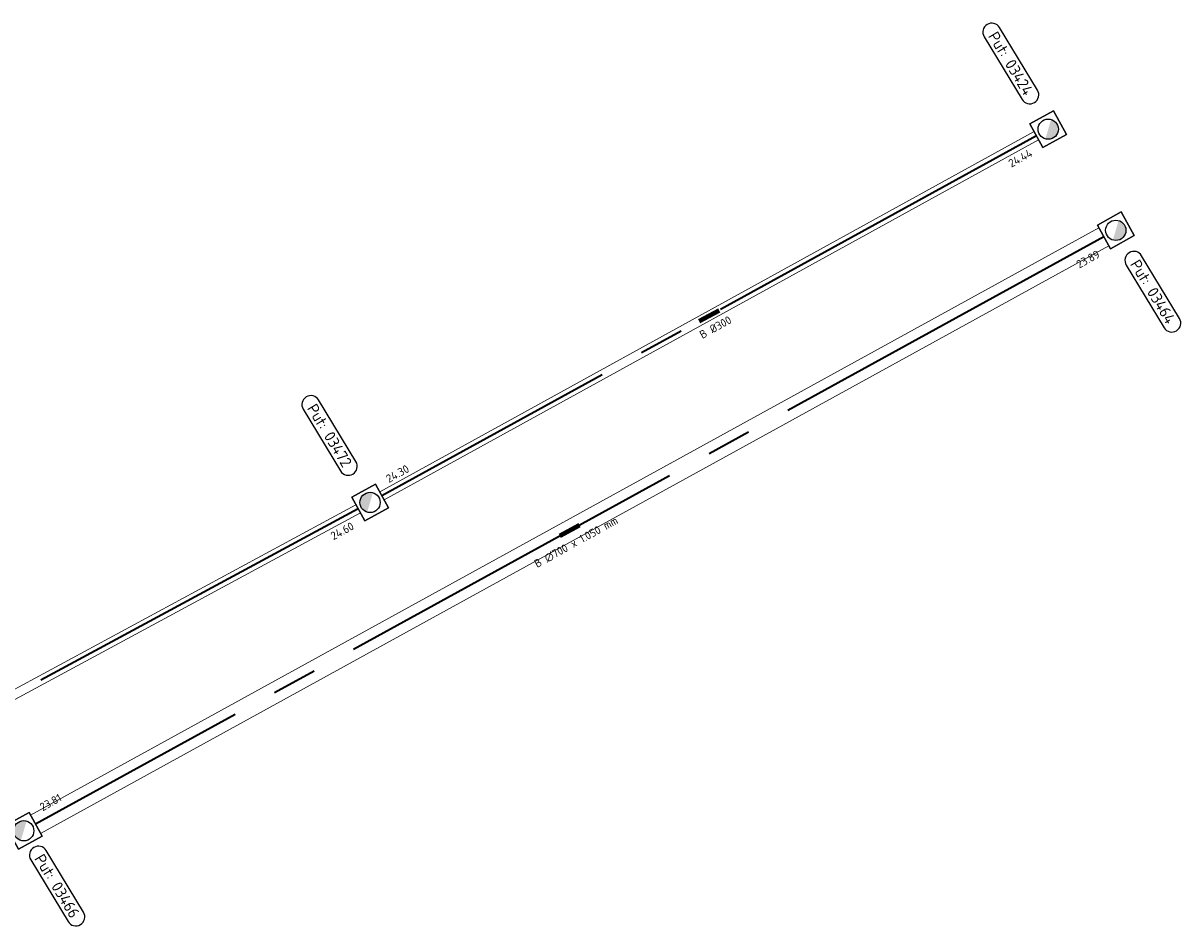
# Model space of a CAD drawing. Header units: metres. Extents: x 197490 to 198104, y 355255 to 355487.
# Tile 3 of 3: x 197593 to 197644, y 355375 to 355415. Entities that reach past the tile are written whole.
import ezdxf

# ---------------------------------------------------------------- set-up
doc = ezdxf.new("R2010")
doc.units = ezdxf.units.M
doc.linetypes.add('RI-GWA_BETON', pattern=[22, 16, -2, 2, -2])
for name, color, linetype, lineweight in [('B-OI-RI-GWA_RIOOLPUT-T25', 251, 'Continuous', 25), ('B-OI-RI-GWA_TRANSPORTLEIDING-T25', 251, 'Continuous', 25), ('N-OI-RI-GWA-S', 251, 'Continuous', 25), ('N-OI-RI-GWA_TRANSPORTLEIDING_BETON-G', 251, 'RI-GWA_BETON', 35)]:
    doc.layers.add(name, color=color, linetype=linetype, lineweight=lineweight)
doc.styles.add('NLCS-ISO', font='NLCS-ISO.ttf')
doc.styles.get("Standard").update_dxf_attribs({"font": 'arial.ttf'})
doc.dimstyles.new('NLCS_1-500', dxfattribs={"dimscale": 0.5, "dimtxt": 2.5, "dimasz": 2.5, "dimexe": 1.25, "dimexo": 0.625, "dimtad": 1, "dimtxsty": 'Standard', "dimblk": 'OBLIQUE', "dimcen": 0, "dimse1": 1, "dimse2": 1, "dimadec": 0, "dimazin": 0, "dimtfac": 1, "dimtmove": 0, "dimatfit": 3, "dimfxl": 1, "dimarcsym": 0})

# ---------------------------------------------------------------- blocks, each defined once
blk = doc.blocks.new('SRI-PUT_GWA')
blk.add_hatch(color=256).paths.add_polyline_path([(0.212, 0.212, 0.664858), (-0.3, 0.003), (-0.3, -0.003, 0.196534), (-0.212, -0.212)])
blk.add_lwpolyline([(-0.4, 0.4), (0.4, 0.4), (0.4, -0.4), (-0.4, -0.4)], close=True)
at = {"lineweight": -3}
blk.add_lwpolyline([(0.4, -0.4), (0.4, 0.4), (-0.4, 0.4), (-0.4, -0.4)], close=True, dxfattribs=at)
blk.add_circle((0, 0), 0.3, dxfattribs=at)
blk = doc.blocks.new('_Oblique')
at = {"color": 0, "linetype": 'ByBlock', "lineweight": -2}
blk.add_line((-0.5, -0.5), (0.5, 0.5), dxfattribs=at)

msp = doc.modelspace()

# ---------------------------------------------------------------- linework, layer by layer
at = {"layer": 'B-OI-RI-GWA_RIOOLPUT-T25', "linetype": 'Continuous', "lineweight": 25}
for p, q in [((197635.414, 355415.19, 24.945), (197635.414, 355415.19, 24.945)), ((197637.645, 355412.274, 24.945), (197635.964, 355415.055, 24.945)), ((197635.279, 355414.641, 24.945), (197636.96, 355411.86, 24.945)), ((197637.509, 355411.724, 24.945), (197637.509, 355411.725, 24.945)), ((197641.72, 355405.058, 25.2), (197641.719, 355405.058, 25.2)), ((197643.95, 355402.142, 25.2), (197642.269, 355404.923, 25.2)), ((197641.584, 355404.509, 25.2), (197643.265, 355401.728, 25.2)), ((197643.815, 355401.592, 25.2), (197643.815, 355401.592, 25.2)), ((197605.199, 355398.654, 25.105), (197605.198, 355398.654, 25.105)), ((197607.403, 355395.78, 25.105), (197605.748, 355398.519, 25.105)), ((197605.063, 355398.105, 25.105), (197606.718, 355395.366, 25.105)), ((197607.268, 355395.231, 25.105), (197607.268, 355395.231, 25.105)), ((197593.11, 355378.653, 25.12), (197593.109, 355378.653, 25.12)), ((197595.314, 355375.779, 25.12), (197593.659, 355378.518, 25.12)), ((197592.974, 355378.104, 25.12), (197594.629, 355375.365, 25.12)), ((197595.178, 355375.23, 25.12), (197595.179, 355375.23, 25.12))]:
    msp.add_line(p, q, dxfattribs=at)
for centre, start, end in [((197635.621, 355414.848, 24.945), 121.1527, 211.1527), ((197635.621, 355414.848, 24.945), 31.1527, 121.1527), ((197637.302, 355412.067, 24.945), 211.1527, 301.1527), ((197637.303, 355412.067, 24.945), 301.1527, 31.1527), ((197641.926, 355404.716, 25.2), 121.1527, 211.1527), ((197641.927, 355404.716, 25.2), 31.1527, 121.1527), ((197643.608, 355401.935, 25.2), 301.1527, 31.1527), ((197643.608, 355401.934, 25.2), 211.1527, 301.1527), ((197605.405, 355398.312, 25.105), 121.1527, 211.1527), ((197605.406, 355398.312, 25.105), 31.1527, 121.1527), ((197607.061, 355395.573, 25.105), 301.1527, 31.1527), ((197607.061, 355395.573, 25.105), 211.1527, 301.1527), ((197593.316, 355378.311, 25.12), 121.1527, 211.1527), ((197593.316, 355378.311, 25.12), 31.1527, 121.1527), ((197594.972, 355375.572, 25.12), 301.1527, 31.1527), ((197594.972, 355375.572, 25.12), 211.1527, 301.1527)]:
    msp.add_arc(centre, 0.4, start, end, dxfattribs=at)
at = {"layer": 'N-OI-RI-GWA_TRANSPORTLEIDING_BETON-G', "linetype": 'Continuous', "lineweight": 13}
for p, q in [((197637.5, 355410.431), (197608.457, 355394.439)), ((197637.697, 355410.072), (197608.654, 355394.08)), ((197640.373, 355406.164), (197592.966, 355380.085)), ((197640.816, 355405.358), (197593.409, 355379.279)), ((197607.403, 355393.864), (197573.757, 355375.695)), ((197607.601, 355393.505), (197573.951, 355375.335))]:
    msp.add_line(p, q, dxfattribs=at)
at = {"layer": 'N-OI-RI-GWA_TRANSPORTLEIDING_BETON-G', "linetype": 'RI-GWA_BETON', "lineweight": 35}
for points in [[(197637.598, 355410.252), (197608.556, 355394.259)], [(197640.594, 355405.761), (197593.188, 355379.682)], [(197607.502, 355393.685), (197573.854, 355375.515)]]:
    msp.add_lwpolyline(points, dxfattribs=at)

# ---------------------------------------------------------------- block references
at = {"layer": 'N-OI-RI-GWA-S', "linetype": 'Continuous', "lineweight": 13}
for p, xscale, yscale, zscale, rotation in [((197638.124, 355410.541, 24.945), 1.499937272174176, 1.499937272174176, 0.7049999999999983, 208.838997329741), ((197641.12, 355406.05, 25.2), 1.499937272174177, 1.499937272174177, 1.509999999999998, 208.8154232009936), ((197608.03, 355393.97, 25.105), 1.499937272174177, 1.499937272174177, 1.004999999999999, 28.83899735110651), ((197592.662, 355379.393, 25.12), 1.499937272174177, 1.499937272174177, 1.509999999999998, 28.81542319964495)]:
    msp.add_blockref('SRI-PUT_GWA', p, dxfattribs=dict(at, xscale=xscale, yscale=yscale, zscale=zscale, rotation=rotation))

# ---------------------------------------------------------------- texts
at = {"layer": 'B-OI-RI-GWA_RIOOLPUT-T25', "linetype": 'Continuous', "lineweight": 25, "char_height": 0.5, "attachment_point": 5, "rotation": 301.1527, "style": 'NLCS-ISO'}
for s, insert in [('Put: 03424', (197636.462, 355413.457, 24.945)), ('Put: 03464', (197642.767, 355403.325, 25.2)), ('Put: 03472', (197606.233, 355396.943, 25.105)), ('Put: 03466', (197594.144, 355376.941, 25.12))]:
    msp.add_mtext(s, dxfattribs=dict(at, insert=insert))
at = {"layer": 'B-OI-RI-GWA_TRANSPORTLEIDING-T25', "linetype": 'Continuous', "lineweight": 25, "char_height": 0.36, "style": 'NLCS-ISO'}
for s, insert, attachment_point, rotation in [('24.44', (197637.285, 355409.68), 3, 28.839), ('23.89', (197640.281, 355405.189), 3, 28.8154), ('B %%c300', (197623.27, 355401.905, 24.52), 2, 28.839), ('24.30', (197608.869, 355394.831), 7, 28.839), ('24.60', (197607.184, 355393.116), 3, 28.3688), ('B {\\fArial Unicode MS|b0|i0|c0|p0;∅}700 x 1.050 mm', (197617.084, 355392.371, 24.375), 2, 28.8154), ('23.81', (197593.501, 355380.254), 7, 28.8154)]:
    msp.add_mtext(s, dxfattribs=dict(at, insert=insert, attachment_point=attachment_point, rotation=rotation))

# ---------------------------------------------------------------- leaders
at = {"layer": 'B-OI-RI-GWA_TRANSPORTLEIDING-T25', "linetype": 'Continuous', "lineweight": 25}
for points in [[(197622.639, 355402.014, 24.52), (197623.515, 355402.497, 24.52)], [(197616.453, 355392.481, 24.375), (197617.329, 355392.962, 24.375)]]:
    msp.add_leader(points, dimstyle='NLCS_1-500', override={"dimscale": 1, "dimasz": 0.4, "dimclrd": 252, "dimlwd": 65535}, dxfattribs=at)

doc.saveas('drawing.dxf')
